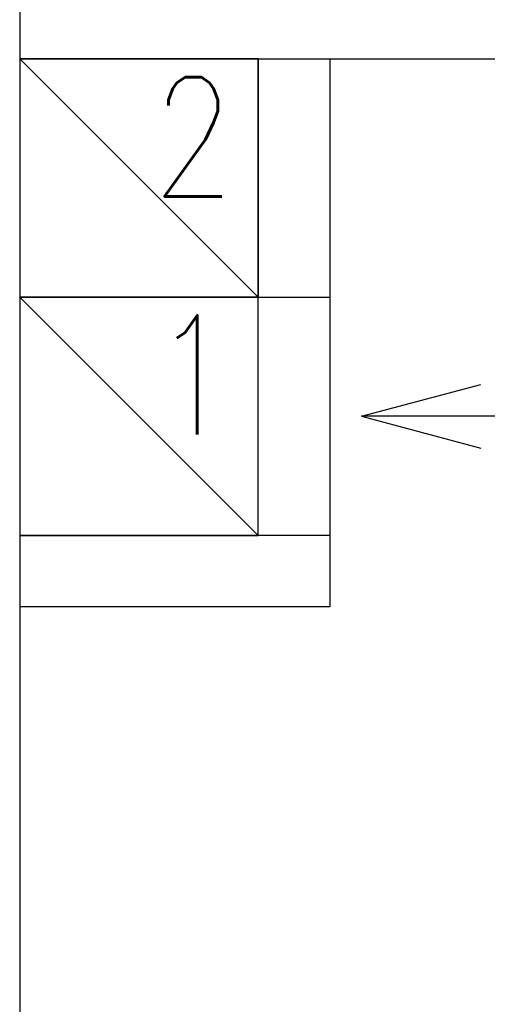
# Model space of a CAD drawing. Header units: millimetres. Extents: x 28600 to 181045, y -399112 to -163690.
# Tile 247 of 256: x 60825 to 60864, y -195506 to -195424. Entities that reach past the tile are written whole.
import ezdxf

# ---------------------------------------------------------------- set-up
doc = ezdxf.new("R2010")
doc.units = ezdxf.units.MM
for name, color, linetype in [('!! 0_ Istn-sciany', 8, 'Continuous'), ('!! 0_ Istn-widok', 8, 'Continuous'), ('!! 0_Istn-went', 8, 'Continuous')]:
    doc.layers.add(name, color=color, linetype=linetype)
doc.styles.add('ARCHETYP', font='romans.shx', dxfattribs={"height": 15})

msp = doc.modelspace()

# ---------------------------------------------------------------- linework, layer by layer
at = {"layer": '!! 0_ Istn-sciany'}
for points in [[(60824.56735, -195427.12813), (60844.56735, -195427.12813)], [(60824.56735, -195427.12813), (60824.56735, -195467.12813)], [(60844.56735, -195427.12813), (60844.56735, -195447.12813)], [(60850.56735, -195427.12813), (60964.56735, -195427.12813)], [(60850.56735, -195427.12813), (60850.56735, -195447.12813)], [(60844.56735, -195447.12813), (60850.56735, -195447.12813)], [(60850.56735, -195467.12813), (60824.56735, -195467.12813)], [(60850.56735, -195467.12813), (60850.56735, -195473.12813)], [(60824.56735, -195473.12813), (60824.56735, -195589.12813)], [(60850.56735, -195473.12813), (60824.56735, -195473.12813)]]:
    msp.add_lwpolyline(points, dxfattribs=at)
at = {"layer": '!! 0_ Istn-widok'}
for points in [[(60824.56735, -195415.12813), (60824.56735, -195427.12813)], [(60844.56735, -195427.12813), (60850.56735, -195427.12813)], [(60824.56735, -195467.12813), (60824.56735, -195473.12813)]]:
    msp.add_lwpolyline(points, dxfattribs=at)
at = {"layer": '!! 0_Istn-went'}
for points in [[(60824.56735, -195447.12813), (60844.56735, -195447.12813), (60844.56735, -195427.12813), (60824.56735, -195427.12813)], [(60824.56735, -195467.12813), (60844.56735, -195467.12813), (60844.56735, -195447.12813), (60824.56735, -195447.12813)]]:
    msp.add_lwpolyline(points, close=True, dxfattribs=at)
for points in [[(60824.56735, -195427.12813), (60844.56735, -195447.12813)], [(60824.56735, -195447.12813), (60844.56735, -195467.12813)], [(60850.56735, -195447.12813), (60850.56735, -195467.12813)], [(60853.22762, -195457.12813), (60863.22762, -195454.44864)], [(60893.27415, -195457.12813), (60853.22762, -195457.12813)], [(60853.22762, -195457.12813), (60863.22762, -195459.80762)]]:
    msp.add_lwpolyline(points, dxfattribs=at)

# ---------------------------------------------------------------- texts
at = {"layer": '!! 0_Istn-went', "style": 'ARCHETYP', "width": 0.8}
for s, p in [('2', (60835.68792, -195438.6678)), ('1', (60835.68792, -195458.6678))]:
    msp.add_text(s, height=10, rotation=0, dxfattribs=at).set_placement(p)

doc.saveas('drawing.dxf')
